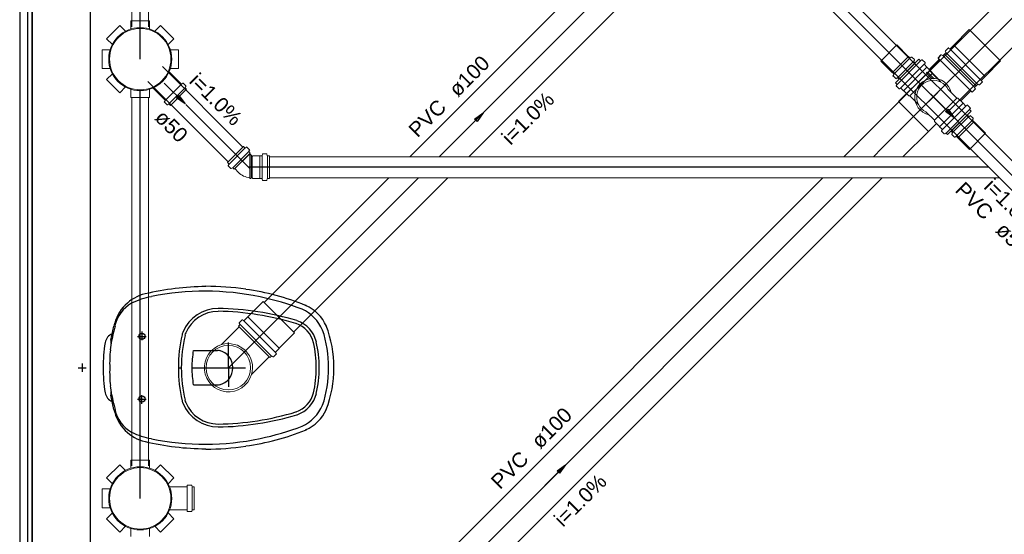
# Model space of a CAD drawing. Header units: millimetres. Extents: x 0 to 354, y 0 to 59.
# Tile 70 of 84: x 278.5 to 287.93, y 35.83 to 40.75. Entities that reach past the tile are written whole.
import ezdxf

# ---------------------------------------------------------------- set-up
doc = ezdxf.new("R2010")
doc.units = ezdxf.units.MM
for name, color, linetype, lineweight in [('CV-Sentido tubo', 32, 'Continuous', 20), ('CV-Seção tubo', 32, 'Continuous', 20), ('CV-Textos tubo', 1, 'Continuous', 20), ('CV-Tubos detalhe', 32, 'Continuous', 30), ('Simbolos', 3, 'Continuous', 20), ('SIMBOLOS INT', 1, 'Continuous', 30), ('Simbolos_int', 1, 'Continuous', 5), ('TQ-Sentido tubo', 32, 'Continuous', 20), ('TQ-Seção tubo', 32, 'Continuous', 20), ('TQ-Textos tubo', 1, 'Continuous', 20), ('TQ-Tubos detalhe', 32, 'Continuous', 30)]:
    doc.layers.add(name, color=color, linetype=linetype, lineweight=lineweight)
doc.styles.add('Arial', font='arial.ttf')
doc.styles.get("Standard").update_dxf_attribs({"font": 'arial.ttf'})
doc.dimstyles.get("Standard").update_dxf_attribs({"dimtxt": 0.18, "dimasz": 0.18, "dimexe": 0.18, "dimexo": 0.0625, "dimgap": 0.09, "dimtad": 0, "dimtih": 1, "dimtoh": 1, "dimdec": 4, "dimzin": 0, "dimdsep": 46, "dimtxsty": 'Standard', "dimcen": 0.09, "dimadec": 0, "dimazin": 0, "dimtfac": 1, "dimtdec": 4, "dimtofl": 0, "dimtmove": 0, "dimatfit": 3, "dimfxl": 1, "dimtolj": 1, "dimtzin": 0, "dimarcsym": 0})

msp = doc.modelspace()

# ---------------------------------------------------------------- linework, layer by layer
at = {"color": 1}
for p, q in [((278.5027, 49.7463), (278.5027, 10.5393)), ((278.5807, 10.5393), (278.5807, 49.7463)), ((278.6227, 10.5393), (278.6227, 49.7463)), ((278.6227, 47.7833), (278.6227, 31.3823)), ((279.1807, 31.1423), (279.1807, 47.7833))]:
    msp.add_line(p, q, dxfattribs=at)
at = {"layer": 'CV-Seção tubo'}
for p, q in [((283.4959, 43.9123), (289.352, 38.0566)), ((283.3547, 43.7709), (289.2253, 37.8995)), ((280.6399, 39.5346), (279.871, 40.3045)), ((280.4982, 39.3928), (279.729, 40.1631)), ((287.6838, 39.4413), (280.8944, 39.4413)), ((287.8837, 39.2413), (280.8944, 39.2413))]:
    msp.add_line(p, q, dxfattribs=at)
at = {"layer": 'CV-Tubos detalhe'}
for p, q in [((281.6035, 45.6633), (289.5817, 37.6851)), ((280.7054, 39.3283), (280.0924, 39.9413)), ((287.7837, 39.3413), (280.6924, 39.3413))]:
    msp.add_line(p, q, dxfattribs=at)
at = {"layer": 'Simbolos'}
for p, q in [((279.567, 40.7426), (279.567, 40.6646)), ((279.567, 40.7426), (279.747, 40.7426)), ((279.747, 40.7426), (279.567, 40.7426)), ((279.747, 40.7426), (279.747, 40.6646)), ((279.335, 40.5716), (279.462, 40.6986)), ((279.462, 40.6986), (279.517, 40.6436)), ((279.852, 40.6986), (279.797, 40.6436)), ((279.852, 40.6986), (279.979, 40.5716)), ((287.4491, 40.5111), (287.5971, 40.6588)), ((279.335, 40.5716), (279.39, 40.5166)), ((279.979, 40.5716), (279.924, 40.5166)), ((279.291, 40.2866), (279.291, 40.4666)), ((279.291, 40.4666), (279.369, 40.4666)), ((280.023, 40.4666), (279.945, 40.4666)), ((280.023, 40.2866), (280.023, 40.4666)), ((287.0125, 40.403), (286.9016, 40.5124)), ((287.3681, 40.4566), (287.3941, 40.4828)), ((287.3991, 40.4828), (287.4071, 40.4764)), ((287.4131, 40.4764), (287.4481, 40.5111)), ((287.4481, 40.5111), (287.4491, 40.5111)), ((287.1145, 40.3756), (286.8909, 40.1493)), ((287.0132, 40.402), (287.0125, 40.403)), ((287.0267, 40.3891), (287.0132, 40.402)), ((287.0408, 40.3962), (287.0324, 40.3891)), ((287.0707, 40.3713), (287.0458, 40.3952)), ((287.0714, 40.3663), (287.0651, 40.3553)), ((287.1145, 40.3756), (287.1273, 40.3627)), ((287.1323, 40.3617), (287.1428, 40.3688)), ((287.1478, 40.3678), (287.1727, 40.3429)), ((287.3054, 40.3707), (287.2162, 40.2802)), ((287.3071, 40.3704), (287.2171, 40.2806)), ((287.3076, 40.3704), (287.2176, 40.2806)), ((287.3257, 40.4168), (287.299, 40.3896)), ((287.299, 40.3846), (287.3054, 40.3767)), ((287.3271, 40.4163), (287.3011, 40.3894)), ((287.3011, 40.3838), (287.3071, 40.376)), ((287.3276, 40.4164), (287.3016, 40.3895)), ((287.3016, 40.3839), (287.3076, 40.3761)), ((287.3321, 40.4163), (287.3431, 40.4107)), ((287.3601, 40.4234), (287.3471, 40.4107)), ((287.3601, 40.4234), (287.3731, 40.4361)), ((287.3601, 40.4234), (287.6611, 40.1222)), ((287.6611, 40.1222), (287.3601, 40.4234)), ((287.3671, 40.4517), (287.3731, 40.4411)), ((287.7491, 40.2113), (287.8971, 40.359)), ((279.291, 40.2866), (279.369, 40.2866)), ((280.023, 40.2866), (279.945, 40.2866)), ((286.8592, 40.2481), (286.7483, 40.3575)), ((286.9247, 40.1835), (287.0779, 40.3384)), ((287.0779, 40.3384), (287.0658, 40.3503)), ((287.1664, 40.3299), (287.1734, 40.3379)), ((287.1664, 40.3239), (287.1906, 40.3)), ((287.1906, 40.3), (287.1906, 40.299)), ((287.1906, 40.299), (287.2411, 40.2483)), ((287.2171, 40.2664), (287.1991, 40.2487)), ((287.2176, 40.2665), (287.1996, 40.2488)), ((287.2162, 40.2802), (287.2155, 40.2742)), ((287.2171, 40.2806), (287.2171, 40.2664)), ((287.2176, 40.2806), (287.2176, 40.2665)), ((279.335, 40.1816), (279.39, 40.2366)), ((279.462, 40.0546), (279.335, 40.1816)), ((280.0495, 40.1383), (279.9328, 40.255)), ((286.8599, 40.2472), (286.8592, 40.2481)), ((286.8735, 40.2342), (286.8599, 40.2472)), ((286.8665, 40.2202), (286.8735, 40.2282)), ((286.8921, 40.1903), (286.8672, 40.2152)), ((286.897, 40.1894), (286.9076, 40.1964)), ((286.9247, 40.1835), (286.9126, 40.1954)), ((287.1901, 40.2395), (286.9201, 39.9694)), ((287.1906, 40.2396), (286.9206, 39.9695)), ((287.1941, 40.2523), (287.1871, 40.2445)), ((287.1901, 40.2395), (287.1871, 40.2445)), ((287.1946, 40.2524), (287.1876, 40.2446)), ((287.1906, 40.2396), (287.1876, 40.2446)), ((287.1991, 40.2487), (287.1941, 40.2523)), ((287.1996, 40.2488), (287.1946, 40.2524)), ((287.2411, 40.2483), (287.2411, 40.2393)), ((287.2411, 40.2393), (287.3236, 40.1578)), ((287.7141, 40.1752), (287.7491, 40.2098)), ((287.7491, 40.2098), (287.7491, 40.2113)), ((279.462, 40.0546), (279.517, 40.1096)), ((279.567, 40.0106), (279.567, 40.0886)), ((279.747, 40.0106), (279.747, 40.0886)), ((279.8953, 39.9842), (279.7787, 40.1009)), ((280.1004, 40.0874), (279.9462, 39.9333)), ((280.0636, 40.1454), (280.0551, 40.1383)), ((280.0933, 40.1199), (280.0686, 40.1447)), ((280.094, 40.115), (280.0877, 40.1044)), ((280.1004, 40.0874), (280.0884, 40.0994)), ((286.8909, 40.1493), (286.9037, 40.1364)), ((286.9044, 40.1314), (286.8981, 40.1214)), ((286.8989, 40.1164), (286.9238, 40.0915)), ((286.9372, 40.0976), (286.9287, 40.0905)), ((286.9428, 40.0976), (286.967, 40.0738)), ((287.4771, 40.0041), (287.3951, 40.0861)), ((287.6541, 40.0896), (287.6271, 40.0628)), ((287.6611, 40.1222), (287.6481, 40.1094)), ((287.6541, 40.0939), (287.6481, 40.1052)), ((287.6611, 40.1222), (287.6741, 40.1349)), ((287.6891, 40.1292), (287.6791, 40.1356)), ((287.6941, 40.1299), (287.7211, 40.1561)), ((287.7211, 40.1618), (287.7141, 40.1695)), ((279.747, 40.0106), (279.567, 40.0106)), ((286.9976, 40.0449), (286.9209, 39.9675)), ((286.967, 40.0738), (286.9684, 40.0738)), ((286.9684, 40.0738), (287.0189, 40.024)), ((287.0189, 40.024), (287.0288, 40.0241)), ((287.0288, 40.0241), (287.1113, 39.9426)), ((287.4861, 40.0041), (287.4771, 40.0041)), ((287.5371, 39.9539), (287.4861, 40.0041)), ((287.6081, 40.0691), (287.5181, 39.9793)), ((287.6221, 40.0628), (287.6141, 40.0691)), ((279.8883, 39.97), (279.8953, 39.9785)), ((279.9137, 39.9403), (279.889, 39.9651)), ((279.9187, 39.9396), (279.9293, 39.946)), ((279.9462, 39.9333), (279.9342, 39.9453)), ((287.5181, 39.9793), (287.5121, 39.9786)), ((287.5381, 39.9539), (287.5371, 39.9539)), ((287.5621, 39.9298), (287.5381, 39.9539)), ((287.5681, 39.9298), (287.5761, 39.9369)), ((287.6061, 39.9114), (287.5811, 39.9362)), ((287.6001, 39.8959), (287.6071, 39.9065)), ((287.6141, 39.8782), (287.6011, 39.8909)), ((287.2631, 39.7905), (287.1811, 39.8726)), ((287.6141, 39.8782), (287.3891, 39.6533)), ((287.4231, 39.6873), (287.5771, 39.8414)), ((287.5771, 39.8414), (287.5891, 39.8294)), ((287.6051, 39.8351), (287.5941, 39.8287)), ((287.6091, 39.8344), (287.6341, 39.8096)), ((287.6351, 39.8047), (287.6281, 39.7962)), ((287.2841, 39.7594), (287.2071, 39.6823)), ((287.2631, 39.7806), (287.2631, 39.7905)), ((287.3131, 39.7304), (287.2631, 39.7806)), ((287.3131, 39.729), (287.3131, 39.7304)), ((287.3371, 39.705), (287.3131, 39.729)), ((287.3371, 39.6993), (287.3301, 39.6908)), ((287.6281, 39.7905), (287.6411, 39.7771)), ((287.6411, 39.7771), (287.6421, 39.7764)), ((287.6421, 39.7764), (287.7521, 39.6661)), ((287.3561, 39.6611), (287.3311, 39.6859)), ((287.3711, 39.6668), (287.3611, 39.6604)), ((287.3891, 39.6533), (287.3761, 39.6661)), ((287.4231, 39.6873), (287.4351, 39.6753)), ((287.4291, 39.6597), (287.4361, 39.6703)), ((287.4301, 39.6548), (287.4551, 39.63)), ((287.4601, 39.6293), (287.4681, 39.6364)), ((287.4741, 39.6364), (287.4871, 39.6229)), ((287.4871, 39.6229), (287.4881, 39.6222)), ((287.4881, 39.6222), (287.5981, 39.5119)), ((280.6464, 39.5412), (280.6464, 39.5419)), ((280.6604, 39.5277), (280.6464, 39.5412)), ((280.6744, 39.5348), (280.6654, 39.5277)), ((280.7034, 39.5094), (280.6794, 39.5341)), ((280.5564, 39.3227), (280.7114, 39.4768)), ((280.7044, 39.5044), (280.6984, 39.4938)), ((280.7114, 39.4768), (280.6994, 39.4889)), ((280.7284, 39.4483), (280.7054, 39.4713)), ((280.7354, 39.4503), (280.7344, 39.4483)), ((280.8034, 39.4503), (280.7354, 39.4503)), ((280.8224, 39.4503), (280.8034, 39.4503)), ((280.8274, 39.4653), (280.8264, 39.4543)), ((280.8664, 39.4683), (280.8314, 39.4683)), ((280.8704, 39.4653), (280.8734, 39.4533)), ((280.8944, 39.4503), (280.8774, 39.4503)), ((280.8944, 39.2323), (280.8944, 39.4503)), ((280.4924, 39.387), (280.4914, 39.3877)), ((280.5064, 39.3736), (280.4924, 39.387)), ((280.4984, 39.3595), (280.5064, 39.3679)), ((280.5244, 39.3298), (280.4994, 39.3545)), ((280.5294, 39.329), (280.5394, 39.3354)), ((280.5564, 39.3227), (280.5444, 39.3347)), ((280.5974, 39.2923), (280.5624, 39.3283)), ((280.7054, 39.2403), (280.7064, 39.2343)), ((280.7174, 39.2343), (280.7064, 39.2343)), ((280.7184, 39.2403), (280.7174, 39.2343)), ((280.7284, 39.2403), (280.7184, 39.2403)), ((280.7354, 39.2323), (280.7284, 39.2403)), ((280.8034, 39.2323), (280.7354, 39.2323)), ((280.8224, 39.2323), (280.8034, 39.2323)), ((280.8274, 39.2173), (280.8264, 39.2283)), ((280.8704, 39.2173), (280.8734, 39.2293)), ((280.8944, 39.2323), (280.8774, 39.2323)), ((280.8664, 39.2143), (280.8314, 39.2143)), ((280.6877, 37.9081), (280.8357, 38.0558)), ((280.6517, 37.8734), (280.6867, 37.9081)), ((280.6867, 37.9081), (280.6877, 37.9081)), ((280.6057, 37.8133), (280.4357, 37.6429)), ((280.5987, 37.8204), (280.6117, 37.8331)), ((280.8997, 37.5191), (280.5987, 37.8204)), ((280.6057, 37.8487), (280.6117, 37.8381)), ((280.6067, 37.8536), (280.6327, 37.8798)), ((280.6377, 37.8798), (280.6457, 37.8734)), ((280.9877, 37.6082), (281.1357, 37.756)), ((280.8997, 37.5191), (280.9127, 37.5319)), ((280.9277, 37.5262), (280.9177, 37.5326)), ((280.9327, 37.5269), (280.9597, 37.5531)), ((280.9527, 37.5722), (280.9877, 37.6068)), ((280.9597, 37.5587), (280.9527, 37.5665)), ((280.9877, 37.6068), (280.9877, 37.6082)), ((280.8927, 37.5262), (280.7227, 37.3558)), ((279.335, 36.3663), (279.462, 36.4933)), ((279.462, 36.4933), (279.517, 36.4383)), ((279.567, 36.5373), (279.567, 36.4593)), ((279.567, 36.5373), (279.747, 36.5373)), ((279.747, 36.5373), (279.567, 36.5373)), ((279.747, 36.5373), (279.747, 36.4593)), ((279.852, 36.4933), (279.797, 36.4383)), ((279.852, 36.4933), (279.979, 36.3663)), ((279.335, 36.3663), (279.39, 36.3113)), ((279.979, 36.3663), (279.924, 36.3113)), ((279.291, 36.0813), (279.291, 36.2613)), ((279.291, 36.2613), (279.369, 36.2613)), ((280.103, 36.2803), (279.938, 36.2803)), ((280.108, 36.2953), (280.107, 36.2843)), ((280.147, 36.2983), (280.112, 36.2983)), ((280.151, 36.2953), (280.154, 36.2833)), ((280.175, 36.2803), (280.158, 36.2803)), ((280.175, 36.2803), (280.175, 36.0623)), ((279.291, 36.0813), (279.369, 36.0813)), ((279.335, 35.9763), (279.39, 36.0313)), ((279.979, 35.9763), (279.924, 36.0313)), ((280.103, 36.0623), (279.938, 36.0623)), ((280.108, 36.0473), (280.107, 36.0583)), ((280.147, 36.0443), (280.112, 36.0443)), ((280.151, 36.0473), (280.154, 36.0593)), ((280.175, 36.0623), (280.158, 36.0623)), ((279.462, 35.8493), (279.335, 35.9763)), ((279.979, 35.9763), (279.852, 35.8493)), ((279.462, 35.8493), (279.517, 35.9043)), ((279.567, 35.8053), (279.567, 35.8833)), ((279.747, 35.8053), (279.747, 35.8833)), ((279.852, 35.8493), (279.797, 35.9043))]:
    msp.add_line(p, q, dxfattribs=at)
for centre in [(279.657, 40.3766), (279.657, 36.1713)]:
    msp.add_circle(centre, 0.302, dxfattribs=at)
for centre, radius, start, end in [((287.3711, 40.4538), 0.004, 135, 210), ((287.3971, 40.48), 0.004, 50, 135), ((287.4101, 40.4792), 0.004, 230, 315), ((287.0295, 40.3921), 0.004, 225.32376, 310.32376), ((287.043, 40.3922), 0.004, 45.32386, 130.32376), ((287.0679, 40.3683), 0.004, 330.32376, 45.32386), ((287.1301, 40.3657), 0.004, 225.32376, 300.32376), ((287.145, 40.3648), 0.004, 45.32376, 120.32376), ((287.3018, 40.3867), 0.004, 135.32376, 220.32376), ((287.3031, 40.3866), 0.004, 135, 220), ((287.3036, 40.3867), 0.004, 135, 220), ((287.3026, 40.3737), 0.004, 315.32376, 40.32376), ((287.3041, 40.3732), 0.004, 315, 40), ((287.3046, 40.3733), 0.004, 315, 40), ((287.3301, 40.4135), 0.004, 60, 135), ((287.3441, 40.4135), 0.004, 240, 315), ((287.3701, 40.4389), 0.004, 315, 30), ((287.0687, 40.3533), 0.004, 150.32376, 225.32376), ((287.1692, 40.3269), 0.004, 140.32376, 225.32376), ((287.1699, 40.3399), 0.004, 320.32376, 45.32376), ((286.87, 40.2172), 0.004, 140.32376, 225.32376), ((286.8706, 40.2312), 0.004, 320.32376, 45.32386), ((286.8949, 40.1933), 0.004, 225.32376, 300.32376), ((286.9098, 40.1924), 0.004, 45.32386, 120.32376), ((287.2521, 40.0147), 0.1592, 26.531, 243.469), ((287.7171, 40.1724), 0.004, 135, 220), ((280.0523, 40.1412), 0.004, 225, 310), ((280.0658, 40.1419), 0.004, 45, 130), ((280.0912, 40.1023), 0.004, 150, 225), ((280.0905, 40.1171), 0.004, 330, 45), ((286.9017, 40.1184), 0.004, 150.32376, 225.32376), ((286.9009, 40.1334), 0.004, 330.32376, 45.32376), ((286.9266, 40.0945), 0.004, 225.32376, 310.32376), ((286.94, 40.0946), 0.004, 45.32376, 130.32376), ((287.6511, 40.1066), 0.004, 135, 210), ((287.6511, 40.0925), 0.004, 315, 30), ((287.6771, 40.1321), 0.004, 60, 135), ((287.6921, 40.1328), 0.004, 240, 315), ((287.7181, 40.1589), 0.004, 315, 40), ((279.8925, 39.9813), 0.004, 320, 45), ((287.6111, 40.0663), 0.004, 50, 135), ((287.6241, 40.0656), 0.004, 230, 315), ((279.8918, 39.9679), 0.004, 140, 225), ((279.9166, 39.9432), 0.004, 225, 300), ((279.9314, 39.9425), 0.004, 45, 120), ((287.5651, 39.9327), 0.004, 225, 310), ((287.5781, 39.9334), 0.004, 45, 130), ((287.6041, 39.8938), 0.004, 150, 225), ((287.6031, 39.9086), 0.004, 330, 45), ((287.5921, 39.8323), 0.004, 225, 300), ((287.6071, 39.8315), 0.004, 44.9999, 120), ((287.6311, 39.7934), 0.004, 140, 225), ((287.6311, 39.8068), 0.004, 320, 44.9999), ((287.3341, 39.7021), 0.004, 320, 45), ((287.3341, 39.6887), 0.004, 140, 225), ((287.3581, 39.664), 0.004, 225, 300), ((287.3731, 39.6632), 0.004, 45, 120), ((287.4331, 39.6576), 0.004, 150, 225), ((287.4321, 39.6724), 0.004, 330, 44.9999), ((287.4571, 39.6328), 0.004, 225, 310), ((287.4711, 39.6336), 0.004, 44.9999, 130), ((280.6624, 39.5306), 0.004, 225, 310.0004), ((280.6764, 39.5313), 0.004, 45, 130), ((280.7014, 39.4917), 0.004, 150, 225), ((280.7014, 39.5065), 0.004, 330.0004, 45), ((280.7314, 39.4513), 0.004, 225, 315), ((280.8224, 39.4543), 0.004, 270, 355), ((280.8314, 39.4643), 0.004, 90, 175), ((280.8664, 39.4643), 0.004, 15, 90), ((280.8774, 39.4543), 0.004, 195, 270), ((280.5024, 39.3573), 0.004, 140, 225), ((280.5034, 39.3708), 0.004, 320.0004, 45), ((280.5274, 39.3326), 0.004, 225, 300.0004), ((280.5424, 39.3319), 0.004, 45, 120), ((280.7304, 39.4273), 0.1893, 225.444, 262.3977), ((280.8224, 39.2283), 0.004, 5, 90), ((280.8774, 39.2283), 0.004, 90, 165), ((280.8314, 39.2183), 0.004, 185, 270), ((280.8664, 39.2183), 0.004, 270, 345), ((280.6087, 37.8508), 0.004, 135, 210), ((280.6087, 37.8359), 0.004, 315, 30), ((280.6357, 37.8769), 0.004, 50, 135), ((280.6487, 37.8762), 0.004, 230, 315), ((280.5017, 37.4223), 0.2306, 106.785, 343.215), ((280.5017, 37.4223), 0.2306, 343.215, 106.785), ((280.9157, 37.529), 0.004, 60, 135), ((280.9557, 37.5694), 0.004, 135, 220), ((280.9567, 37.5559), 0.004, 315, 40), ((280.9307, 37.5298), 0.004, 240, 315), ((280.103, 36.2843), 0.004, 270, 355), ((280.112, 36.2943), 0.004, 90, 175), ((280.147, 36.2943), 0.004, 15, 90), ((280.158, 36.2843), 0.004, 195, 270), ((280.103, 36.0583), 0.004, 5, 90), ((280.112, 36.0483), 0.004, 185, 270), ((280.147, 36.0483), 0.004, 270, 345), ((280.158, 36.0583), 0.004, 90, 165)]:
    msp.add_arc(centre, radius, start, end, dxfattribs=at)
at = {"layer": 'SIMBOLOS INT', "linetype": 'Continuous'}
for p, q in [((279.3767, 37.6863), (279.4037, 37.8213)), ((279.6317, 37.7223), (279.7127, 37.7223)), ((279.6737, 37.7673), (279.6737, 37.6863)), ((280.1657, 37.5873), (280.3967, 37.5873)), ((279.1007, 37.4613), (279.1007, 37.3833)), ((279.0617, 37.4223), (279.1397, 37.4223)), ((280.0217, 37.4223), (280.0517, 37.4223)), ((280.1507, 37.4223), (280.5437, 37.4223)), ((280.1657, 37.2573), (280.3967, 37.2573)), ((279.4037, 37.0233), (279.3767, 37.1583)), ((279.6737, 37.0773), (279.6737, 37.1583)), ((279.6317, 37.1223), (279.7127, 37.1223))]:
    msp.add_line(p, q, dxfattribs=at)
at = {"layer": 'SIMBOLOS INT'}
for q in [(280.5017, 37.6623), (280.5017, 37.2393), (280.6667, 37.4223)]:
    msp.add_line((280.5017, 37.4223), q, dxfattribs=at)
at = {"layer": 'SIMBOLOS INT', "linetype": 'Continuous'}
for centre in [(279.6737, 37.7223), (279.6737, 37.1223)]:
    msp.add_circle(centre, 0.03, dxfattribs=at)
for centre, radius, start, end in [((280.3037, 35.5893), 2.6096, 90.4091, 103.307), ((280.2887, 35.6013), 2.6001, 81.5837, 90.0753), ((279.7997, 37.7403), 0.4016, 103.824, 135.405), ((279.8657, 37.4613), 0.6474, 99.049, 116.724), ((280.2797, 35.5773), 2.5775, 78.2507, 101.529), ((280.3727, 35.9133), 2.2774, 67.6247, 82.5527), ((280.3037, 35.6313), 2.5188, 68.9257, 78.5097), ((279.7907, 37.7433), 0.3932, 134.828, 168.433), ((279.7397, 37.7523), 0.3323, 119.8, 167.768), ((281.1797, 37.8723), 0.16, 63.9467, 67.6247), ((281.0807, 37.6593), 0.3936, 24.2337, 65.9087), ((280.4027, 37.6263), 0.3634, 89.7847, 157.469), ((280.4027, 37.6263), 0.3354, 89.8127, 157.469), ((280.3607, 35.2413), 2.721, 73.1847, 89.0907), ((280.3607, 35.2413), 2.749, 73.1727, 89.0947), ((281.0537, 37.6353), 0.3784, 22.7037, 66.1387), ((279.7157, 37.7193), 0.3153, 161.117, 170.469), ((281.0657, 37.6023), 0.2577, 13.3147, 70.7967), ((281.0657, 37.6023), 0.2857, 13.3577, 70.9157), ((280.4447, 37.4373), 1.0661, 359.215, 21.1927), ((279.4337, 37.6413), 0.1142, 112.564, 169.271), ((280.6217, 37.4613), 1.2574, 165.675, 169.09), ((281.3177, 37.4343), 1.2951, 166.415, 180.533), ((281.3177, 37.4343), 1.2671, 166.415, 180.533), ((280.2407, 37.6953), 0.188, 157.469, 166.415), ((280.2407, 37.6953), 0.16, 157.469, 166.415), ((280.3517, 37.4343), 1.1081, 359.379, 18.3037), ((280.8557, 37.4133), 1.555, 170.795, 179.677), ((278.6267, 37.7523), 0.7615, 348.032, 354.852), ((279.4307, 37.6743), 0.0559, 167.445, 205.235), ((279.5447, 37.6713), 0.16, 169.09, 174.852), ((280.4207, 37.4373), 0.9224, 359.128, 14.1807), ((280.4207, 37.4373), 0.9504, 359.128, 14.1677), ((280.6217, 37.4613), 1.2574, 173.952, 181.823), ((281.1617, 37.4193), 1.0102, 170.448, 179.793), ((280.8557, 37.4313), 1.555, 180.322, 189.205), ((280.6217, 37.3833), 1.2574, 178.177, 186.047), ((281.3177, 37.4103), 1.2951, 179.466, 193.585), ((281.3177, 37.4103), 1.2671, 179.466, 193.585), ((281.1617, 37.4253), 1.0102, 180.206, 189.552), ((280.4207, 37.4073), 0.9224, 345.819, 0.87167), ((280.4207, 37.4073), 0.9504, 345.832, 0.87167), ((280.3517, 37.4103), 1.1081, 341.696, 0.62068), ((280.4447, 37.4073), 1.0661, 338.807, 0.78468), ((278.6267, 37.0923), 0.7615, 5.14767, 11.9677), ((279.4337, 37.2033), 0.1142, 190.728, 247.436), ((279.4307, 37.1703), 0.0559, 154.764, 192.555), ((279.5447, 37.1733), 0.16, 185.148, 190.909), ((281.0657, 37.2423), 0.2577, 289.203, 346.685), ((281.0657, 37.2423), 0.2857, 289.084, 346.642), ((280.6217, 37.3833), 1.2574, 190.909, 194.325), ((279.7157, 37.1253), 0.3153, 189.531, 198.882), ((280.2407, 37.1493), 0.188, 193.585, 202.531), ((280.4027, 37.2183), 0.3634, 202.531, 270.215), ((280.2407, 37.1493), 0.16, 193.585, 202.531), ((280.4027, 37.2183), 0.3354, 202.531, 270.187), ((281.0537, 37.2093), 0.3784, 293.861, 337.296), ((279.7907, 37.1013), 0.3932, 191.567, 225.171), ((279.7397, 37.0923), 0.3323, 192.232, 240.2), ((280.3607, 39.6033), 2.721, 270.909, 286.815), ((280.3607, 39.6033), 2.749, 270.905, 286.827), ((281.0807, 37.1853), 0.3936, 294.091, 335.766), ((279.7997, 37.1043), 0.4016, 224.594, 256.176), ((279.8657, 37.3833), 0.6474, 243.276, 260.951), ((280.3727, 38.9313), 2.2774, 277.447, 292.375), ((280.3037, 39.2133), 2.5188, 281.49, 291.074), ((281.1797, 36.9723), 0.16, 292.375, 296.053), ((280.3037, 39.2553), 2.6096, 256.693, 269.591), ((280.2797, 39.2673), 2.5775, 258.471, 281.749), ((280.2887, 39.2433), 2.6001, 269.924, 278.416)]:
    msp.add_arc(centre, radius, start, end, dxfattribs=at)
at = {"layer": 'SIMBOLOS INT'}
for centre, radius, start, end in [((280.3967, 37.5063), 0.08, 76.8837, 89.9997), ((280.3787, 37.4253), 0.165, 359.561, 76.8837), ((280.3787, 37.4193), 0.165, 283.116, 0.43867), ((280.3967, 37.3383), 0.08, 270, 283.116)]:
    msp.add_arc(centre, radius, start, end, dxfattribs=at)
at = {"layer": 'Simbolos_int'}
for p, q in [((287.8971, 40.359), (287.5971, 40.6588)), ((286.7483, 40.3575), (286.9016, 40.5124)), ((287.7121, 40.1731), (287.4111, 40.4743)), ((287.7491, 40.2113), (287.4491, 40.5111)), ((286.8599, 40.2472), (287.0132, 40.402)), ((286.8756, 40.2322), (287.0289, 40.3871)), ((287.1294, 40.3607), (286.9058, 40.1344)), ((287.3101, 40.3732), (287.6111, 40.072)), ((287.3451, 40.4085), (287.6461, 40.1073)), ((287.6761, 40.137), (287.3751, 40.4382)), ((286.9104, 40.1974), (287.0637, 40.3523)), ((287.1636, 40.3269), (286.94, 40.1006)), ((286.967, 40.0738), (287.1906, 40.3)), ((287.2171, 40.2664), (287.2971, 40.1865)), ((287.2176, 40.2665), (287.2976, 40.1866)), ((287.0288, 40.0241), (287.2411, 40.2393)), ((287.1901, 40.2395), (287.2381, 40.1915)), ((287.1906, 40.2396), (287.2386, 40.1915)), ((287.1991, 40.2487), (287.2561, 40.1922)), ((287.1996, 40.2488), (287.2566, 40.1923)), ((280.0516, 40.1362), (279.8975, 39.9821)), ((280.0863, 40.1016), (279.9321, 39.9474)), ((279.946, 39.9334), (280.1, 40.0876)), ((287.2861, 39.9814), (287.1901, 40.0769)), ((287.2866, 39.9815), (287.1906, 40.077)), ((287.253, 40.0144), (287.1933, 40.074)), ((287.2961, 40.0585), (287.2061, 39.968)), ((287.2966, 40.0586), (287.2066, 39.9681)), ((287.2966, 40.0586), (287.2066, 39.9681)), ((287.2196, 40.0482), (287.3156, 39.9527)), ((287.2521, 40.0147), (287.3121, 39.9553)), ((287.2526, 40.0148), (287.3126, 39.9554)), ((287.2631, 39.7905), (287.4771, 40.0041)), ((286.9201, 39.9694), (287.2071, 39.6823)), ((287.3131, 39.729), (287.5381, 39.9539)), ((287.5651, 39.927), (287.3401, 39.7021)), ((287.5991, 39.8931), (287.3741, 39.6682)), ((287.4371, 39.6732), (287.5911, 39.8273)), ((287.4721, 39.6385), (287.6261, 39.7927)), ((287.4871, 39.6229), (287.6411, 39.7771)), ((287.5981, 39.5119), (287.7521, 39.6661)), ((280.4924, 39.387), (280.6464, 39.5412)), ((280.5084, 39.3715), (280.6624, 39.5256)), ((280.5424, 39.3368), (280.6964, 39.491)), ((280.7054, 39.4713), (280.5624, 39.3283)), ((280.7054, 39.2403), (280.7054, 39.4713)), ((280.7184, 39.2403), (280.7184, 39.4593)), ((280.7284, 39.2403), (280.7284, 39.4483)), ((280.8034, 39.2323), (280.8034, 39.4503)), ((280.8264, 39.2323), (280.8264, 39.4503)), ((280.8744, 39.2323), (280.8744, 39.4503)), ((281.1357, 37.756), (280.8357, 38.0558)), ((280.9877, 37.6082), (280.6877, 37.9081)), ((280.8927, 37.5262), (280.6057, 37.8133)), ((280.9147, 37.534), (280.6137, 37.8352)), ((280.9507, 37.5701), (280.6497, 37.8713)), ((280.106, 36.2803), (280.106, 36.0623)), ((280.155, 36.2803), (280.155, 36.0623))]:
    msp.add_line(p, q, dxfattribs=at)
for centre, radius in [((279.657, 40.3766), 0.294), ((280.5017, 37.4223), 0.213), ((279.657, 36.1713), 0.294)]:
    msp.add_circle(centre, radius, dxfattribs=at)
msp.add_arc((287.2521, 40.0147), 0.1772, 13.446, 256.554, dxfattribs=at)
at = {"layer": 'TQ-Seção tubo'}
for p, q in [((287.1147, 40.1604), (292.2527, 45.2982)), ((287.3977, 39.8775), (292.5357, 45.0153)), ((279.5769, 40.6868), (279.5768, 44.2031)), ((279.7368, 40.6869), (279.7367, 44.2031)), ((282.2376, 39.4413), (284.8527, 42.0563)), ((282.8035, 39.4413), (285.1357, 41.7735)), ((279.5769, 36.4815), (279.5768, 40.0106)), ((279.7368, 36.4816), (279.7367, 40.0106)), ((286.3957, 39.4413), (286.922, 39.9676)), ((286.9615, 39.4413), (287.2049, 39.6846)), ((280.8437, 33.8894), (286.1957, 39.2413)), ((280.8437, 38.0474), (282.0376, 39.2413)), ((281.1267, 33.6065), (286.7615, 39.2413)), ((281.1267, 37.7645), (282.6035, 39.2413))]:
    msp.add_line(p, q, dxfattribs=at)
at = {"layer": 'TQ-Tubos detalhe'}
for p, q in [((286.7607, 39.5233), (292.9007, 45.6633)), ((279.657, 40.3766), (279.657, 44.2031)), ((282.5207, 39.4413), (285.1817, 42.1023)), ((279.657, 36.1713), (279.657, 40.0826)), ((286.6787, 39.4413), (286.7607, 39.5233)), ((280.5017, 33.2643), (286.4787, 39.2413)), ((280.5017, 37.4223), (282.3207, 39.2413))]:
    msp.add_line(p, q, dxfattribs=at)

# ---------------------------------------------------------------- texts
at = {"layer": 'CV-Textos tubo', "char_height": 0.1412, "rotation": 314.99989, "line_spacing_factor": 0.798, "style": 'Arial'}
for s, insert, width, attachment_point in [('i=1.0%', (280.4318, 40.042), 1.01664, 2), ('ø50', (279.8861, 39.9057), 0.50832, 1), ('i=1.0%', (287.9415, 38.9295), 1.01664, 8), ('PVC', (287.7376, 38.8257), 0.50832, 9), ('ø50', (287.8376, 38.7257), 0.50832, 7)]:
    msp.add_mtext(s, dxfattribs=dict(at, insert=insert, width=width, attachment_point=attachment_point))
at = {"layer": 'TQ-Textos tubo', "char_height": 0.1412, "rotation": 45.00011, "line_spacing_factor": 0.798, "style": 'Arial'}
for s, insert, width, attachment_point in [('ø100', (282.7008, 40.0032), 0.67776, 7), ('PVC', (282.6008, 39.9032), 0.50832, 9), ('i=1.0%', (283.4207, 39.7592), 1.01664, 8), ('ø100', (283.4898, 36.6352), 0.67776, 7), ('PVC', (283.3898, 36.5352), 0.50832, 9), ('i=1.0%', (283.9228, 36.1022), 1.01664, 8)]:
    msp.add_mtext(s, dxfattribs=dict(at, insert=insert, width=width, attachment_point=attachment_point))

# ---------------------------------------------------------------- leaders
at = {"layer": 'CV-Sentido tubo'}
for points in [[(280.0869, 39.9469), (279.8869, 40.1466)], [(287.4523, 39.8148), (287.2523, 40.0145)]]:
    msp.add_leader(points, dimstyle='Standard', override={"dimasz": 0.1, "dimldrblk": 'CLOSED'}, dxfattribs=at)
at = {"layer": 'TQ-Sentido tubo'}
for points in [[(282.9417, 39.8621), (282.7417, 39.6624)], [(283.7307, 36.4936), (283.5317, 36.2939)]]:
    msp.add_leader(points, dimstyle='Standard', override={"dimasz": 0.1, "dimldrblk": 'CLOSED'}, dxfattribs=at)

doc.saveas('drawing.dxf')
